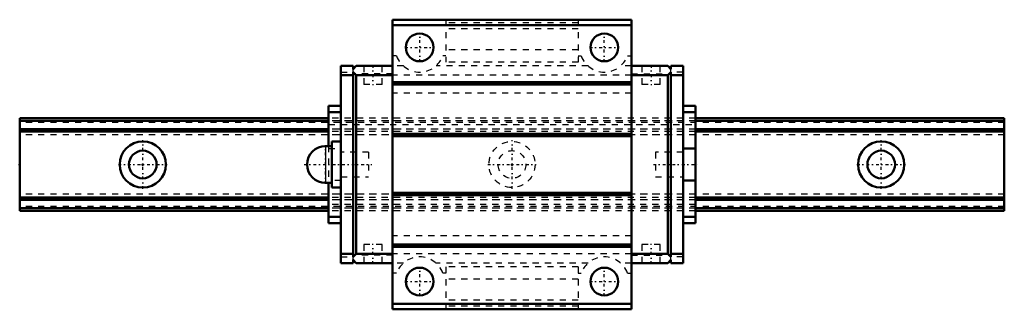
# Model space of a CAD drawing. Header units: millimetres. Extents: x -20 to 140, y -24 to 24.
import ezdxf

# ---------------------------------------------------------------- set-up
doc = ezdxf.new("R2010")
doc.units = ezdxf.units.MM
doc.linetypes.add('Center', pattern=[1.5, 0.45, -0.5, 0.05, -0.5])
doc.linetypes.add('Dashed', pattern=[2, 1, -1])
for name, color, linetype, lineweight in [('2d ConnectionPoints', 7, 'Continuous', 50), ('AM_0', 7, 'Continuous', 50), ('AM_4', 3, 'Continuous', 25), ('AM_7', 7, 'Center', 25), ('AM_9', 6, 'Dashed', 25)]:
    doc.layers.add(name, color=color, linetype=linetype, lineweight=lineweight)

# ---------------------------------------------------------------- blocks, each defined once
blk = doc.blocks.new('1_537lcjffrym1mhel72op0dqzg________0_in_y0mdsg1997zkmlg5gi9qpeuhz________4')
at = {"layer": 'AM_0'}
for p, q in [((30.7, 3.75), (30.7, -3.75)), ((32.2, 3.75), (30.7, 3.75)), ((30.7, 3), (29.7, 3)), ((29.7, -3), (30.7, -3)), ((30.7, -3.75), (32.2, -3.75))]:
    blk.add_line(p, q, dxfattribs=at)
blk.add_arc((29.7, 0), 3, 90, 270, dxfattribs=at)
at = {"layer": 'AM_4'}
blk.add_line((29.7, 3), (29.7, -3), dxfattribs=at)
at = {"layer": 'AM_7'}
for p, q in [((29.7, -3.15), (29.7, 3.15)), ((26.2, 0), (37.2, 0))]:
    blk.add_line(p, q, dxfattribs=at)
at = {"layer": 'AM_9'}
for p, q in [((36.7, 2), (32.2, 2)), ((36.7, 2), (36.7, -2)), ((32.2, -2), (36.7, -2))]:
    blk.add_line(p, q, dxfattribs=at)
blk = doc.blocks.new('2_HSR15M1BSSPB1021B_Slider_0_in_y0mdsg1997zkmlg5gi9qpeuhz________4')
at = {"layer": 'AM_0'}
for p, q in [((79.4, 23.5), (40.6, 23.5)), ((40.6, 23.5), (40.6, -23.5)), ((79.4, 22.62), (40.6, 22.62)), ((79.4, 23.5), (79.4, -23.5)), ((32.2, 16), (32.2, -16)), ((34.2, 16), (32.2, 16)), ((34.2, 16), (34.2, 15.5)), ((34.2, 15.5), (34.7, 16)), ((40.6, 16), (34.7, 16)), ((79.4, 16), (85.3, 16)), ((85.8, 15.5), (85.3, 16)), ((85.8, 16), (85.8, 15.5)), ((85.8, 16), (87.8, 16)), ((87.8, -16), (87.8, 16)), ((34.2, 14.5), (32.2, 14.5)), ((34.2, 15), (34.2, -15)), ((34.7, 14.5), (34.2, 15)), ((34.7, -14.5), (34.7, 14.5)), ((40.6, 14.5), (34.7, 14.5)), ((79.4, 14.5), (85.3, 14.5)), ((85.3, 14.5), (85.8, 15)), ((85.3, -14.5), (85.3, 14.5)), ((85.8, 15), (85.8, -15)), ((85.8, 14.5), (87.8, 14.5)), ((79.4, 13.36), (40.6, 13.36)), ((79.4, 12.99), (40.6, 12.99)), ((30.2, 9.5), (30.2, 3)), ((30.2, 9.5), (32.2, 9.5)), ((30.2, 8.5), (32.2, 8.5)), ((89.8, 9.5), (87.8, 9.5)), ((89.8, 8.5), (87.8, 8.5)), ((89.8, 9.5), (89.8, -9.5)), ((79.4, 4.99), (40.6, 4.99)), ((79.4, 4.62), (40.6, 4.62)), ((89.8, 2.6), (87.8, 2.6)), ((30.2, -3), (30.2, -9.5)), ((87.8, -2.6), (89.8, -2.6)), ((79.4, -4.62), (40.6, -4.62)), ((79.4, -4.99), (40.6, -4.99)), ((30.2, -8.5), (32.2, -8.5)), ((30.2, -9.5), (32.2, -9.5)), ((89.8, -8.5), (87.8, -8.5)), ((89.8, -9.5), (87.8, -9.5)), ((79.4, -12.99), (40.6, -12.99)), ((79.4, -13.36), (40.6, -13.36)), ((34.2, -14.5), (32.2, -14.5)), ((34.2, -16), (32.2, -16)), ((34.2, -15), (34.7, -14.5)), ((34.7, -16), (34.2, -15.5)), ((34.2, -15.5), (34.2, -16)), ((40.6, -14.5), (34.7, -14.5)), ((40.6, -16), (34.7, -16)), ((79.4, -14.5), (85.3, -14.5)), ((79.4, -16), (85.3, -16)), ((85.8, -15), (85.3, -14.5)), ((85.3, -16), (85.8, -15.5)), ((85.8, -14.5), (87.8, -14.5)), ((85.8, -15.5), (85.8, -16)), ((85.8, -16), (87.8, -16)), ((79.4, -22.62), (40.6, -22.62)), ((79.4, -23.5), (40.6, -23.5))]:
    blk.add_line(p, q, dxfattribs=at)
for centre in [(45, 19), (75, 19), (45, -19), (75, -19)]:
    blk.add_circle(centre, 2.25, dxfattribs=at)
at = {"layer": 'AM_7'}
for p, q in [((45, 16.64), (45, 21.36)), ((75, 16.64), (75, 21.36)), ((42.64, 19), (47.36, 19)), ((72.64, 19), (77.36, 19)), ((37.4, 16.15), (37.4, 12.85)), ((82.6, 16.15), (82.6, 12.85)), ((82.97, 0), (90.12, 0)), ((37.4, -16.15), (37.4, -12.85)), ((82.6, -16.15), (82.6, -12.85)), ((45, -21.36), (45, -16.64)), ((75, -21.36), (75, -16.64)), ((42.64, -19), (47.36, -19)), ((72.64, -19), (77.36, -19))]:
    blk.add_line(p, q, dxfattribs=at)
at = {"layer": 'AM_9'}
for p, q in [((49.25, 23.5), (49.25, 16.62)), ((70.75, 23), (49.25, 23)), ((70.75, 23.5), (70.75, 16.62)), ((70.75, 22), (49.25, 22)), ((41.25, 17.62), (40.6, 17.62)), ((49.25, 17.62), (48.75, 17.62)), ((70.75, 18.59), (49.25, 18.59)), ((70.75, 17.62), (71.25, 17.62)), ((78.75, 17.62), (79.4, 17.62)), ((35.9, 16), (35.9, 13)), ((38.9, 13), (38.9, 16)), ((42.35, 16), (40.6, 16)), ((72.35, 16), (47.65, 16)), ((70.75, 16.62), (49.25, 16.62)), ((79.4, 16), (77.65, 16)), ((81.1, 16), (81.1, 13)), ((84.1, 13), (84.1, 16)), ((32.2, 15), (34.2, 15)), ((34.2, 15), (34.2, 15.5)), ((40.6, 14.7), (34.2, 14.7)), ((79.4, 14.5), (40.6, 14.5)), ((79.4, 14.7), (85.8, 14.7)), ((85.8, 15), (85.8, 15.5)), ((87.8, 15), (85.8, 15)), ((38.9, 13), (35.9, 13)), ((84.1, 13), (81.1, 13)), ((79.4, 11.6), (40.6, 11.6)), ((89.8, 7.5), (30.2, 7.5)), ((89.8, 7.09), (30.2, 7.09)), ((89.8, 7.08), (30.2, 7.08)), ((30.2, 6.5), (89.8, 6.5)), ((89.8, 5.76), (30.2, 5.76)), ((89.8, 5.75), (30.2, 5.75)), ((89.8, 5.35), (30.2, 5.35)), ((89.8, 4.8), (30.2, 4.8)), ((30.2, 3), (30.2, -3)), ((30.2, 2.6), (32.2, 2.6)), ((36.7, 2), (32.2, 2)), ((36.7, 2), (36.7, -2)), ((83.3, 2), (83.3, -2)), ((87.8, 2), (83.3, 2)), ((32.2, -2.6), (30.2, -2.6)), ((32.2, -2), (36.7, -2)), ((83.3, -2), (87.8, -2)), ((89.8, -4.8), (30.2, -4.8)), ((89.8, -5.35), (30.2, -5.35)), ((89.8, -5.75), (30.2, -5.75)), ((89.8, -5.76), (30.2, -5.76)), ((89.8, -6.5), (30.2, -6.5)), ((89.8, -7.08), (30.2, -7.08)), ((89.8, -7.09), (30.2, -7.09)), ((89.8, -7.5), (30.2, -7.5)), ((79.4, -11.6), (40.6, -11.6)), ((38.9, -13), (35.9, -13)), ((35.9, -13), (35.9, -16)), ((38.9, -16), (38.9, -13)), ((84.1, -13), (81.1, -13)), ((81.1, -13), (81.1, -16)), ((84.1, -16), (84.1, -13)), ((32.2, -15), (34.2, -15)), ((40.6, -14.7), (34.2, -14.7)), ((34.2, -15.5), (34.2, -15)), ((79.4, -14.5), (40.6, -14.5)), ((42.35, -16), (40.6, -16)), ((72.35, -16), (47.65, -16)), ((79.4, -16), (77.65, -16)), ((79.4, -14.7), (85.8, -14.7)), ((87.8, -15), (85.8, -15)), ((85.8, -15.5), (85.8, -15)), ((70.75, -16.62), (49.25, -16.62)), ((49.25, -16.62), (49.25, -23.5)), ((70.75, -16.62), (70.75, -23.5)), ((41.25, -17.62), (40.6, -17.62)), ((49.25, -17.62), (48.75, -17.62)), ((70.75, -18.59), (49.25, -18.59)), ((70.75, -17.62), (71.25, -17.62)), ((78.75, -17.62), (79.4, -17.62)), ((70.75, -22), (49.25, -22)), ((70.75, -23), (49.25, -23))]:
    blk.add_line(p, q, dxfattribs=at)
for centre, start, end in [((45, 19), 200.2079, 339.7921), ((75, 19), 200.2079, 339.7921), ((45, -19), 20.2079, 159.7921), ((75, -19), 20.2079, 159.7921)]:
    blk.add_arc(centre, 4, start, end, dxfattribs=at)
blk = doc.blocks.new('3_HSR15M1B116020_Rail_0_in_y0mdsg1997zkmlg5gi9qpeuhz________4')
at = {"layer": 'AM_0'}
for p, q in [((-20, 7.5), (-20, -7.5)), ((30.2, 7.5), (-20, 7.5)), ((30.2, 7.08), (-20, 7.08)), ((140, 7.5), (89.8, 7.5)), ((140, 7.08), (89.8, 7.08)), ((140, 7.5), (140, -7.5)), ((30.2, 5.76), (-20, 5.76)), ((30.2, 5.35), (-20, 5.35)), ((140, 5.76), (89.8, 5.76)), ((140, 5.35), (89.8, 5.35)), ((30.2, -5.35), (-20, -5.35)), ((30.2, -5.76), (-20, -5.76)), ((140, -5.35), (89.8, -5.35)), ((140, -5.76), (89.8, -5.76)), ((30.2, -7.08), (-20, -7.08)), ((30.2, -7.5), (-20, -7.5)), ((140, -7.08), (89.8, -7.08)), ((140, -7.5), (89.8, -7.5))]:
    blk.add_line(p, q, dxfattribs=at)
for centre, radius in [((0, 0), 3.75), ((120, 0), 3.75), ((0, 0), 2.25), ((120, 0), 2.25)]:
    blk.add_circle(centre, radius, dxfattribs=at)
at = {"layer": 'AM_7'}
for p, q in [((0, -3.94), (0, 3.94)), ((60, -3.94), (60, 3.94)), ((120, -3.94), (120, 3.94)), ((-3.94, 0), (3.94, 0)), ((56.06, 0), (63.94, 0)), ((116.06, 0), (123.94, 0))]:
    blk.add_line(p, q, dxfattribs=at)
at = {"layer": 'AM_9'}
for p, q in [((140, 7.09), (-20, 7.09)), ((140, 6.8), (-20, 6.8)), ((89.8, 7.5), (30.2, 7.5)), ((89.8, 7.08), (30.2, 7.08)), ((89.8, 5.76), (-20, 5.75)), ((140, 4.8), (-20, 4.8)), ((140, 5.75), (30.2, 5.76)), ((89.8, 5.35), (30.2, 5.35)), ((140, -4.8), (-20, -4.8)), ((89.8, -5.76), (-20, -5.75)), ((89.8, -5.35), (30.2, -5.35)), ((140, -5.75), (30.2, -5.76)), ((140, -6.8), (-20, -6.8)), ((140, -7.09), (-20, -7.09)), ((89.8, -7.08), (30.2, -7.08)), ((89.8, -7.5), (30.2, -7.5))]:
    blk.add_line(p, q, dxfattribs=at)
for radius in [3.75, 2.25]:
    blk.add_circle((60, 0), radius, dxfattribs=at)

msp = doc.modelspace()

# ---------------------------------------------------------------- linework, layer by layer
at = {"layer": '2d ConnectionPoints'}
for p in [(-20, 0), (0, 0), (0, 0), (32.2, 0), (60, 0), (87.8, 0)]:
    msp.add_point(p, dxfattribs=at)

# ---------------------------------------------------------------- block references
for name in ['2_HSR15M1BSSPB1021B_Slider_0_in_y0mdsg1997zkmlg5gi9qpeuhz________4', '3_HSR15M1B116020_Rail_0_in_y0mdsg1997zkmlg5gi9qpeuhz________4', '1_537lcjffrym1mhel72op0dqzg________0_in_y0mdsg1997zkmlg5gi9qpeuhz________4']:
    msp.add_blockref(name, (0, 0))

doc.saveas('drawing.dxf')
